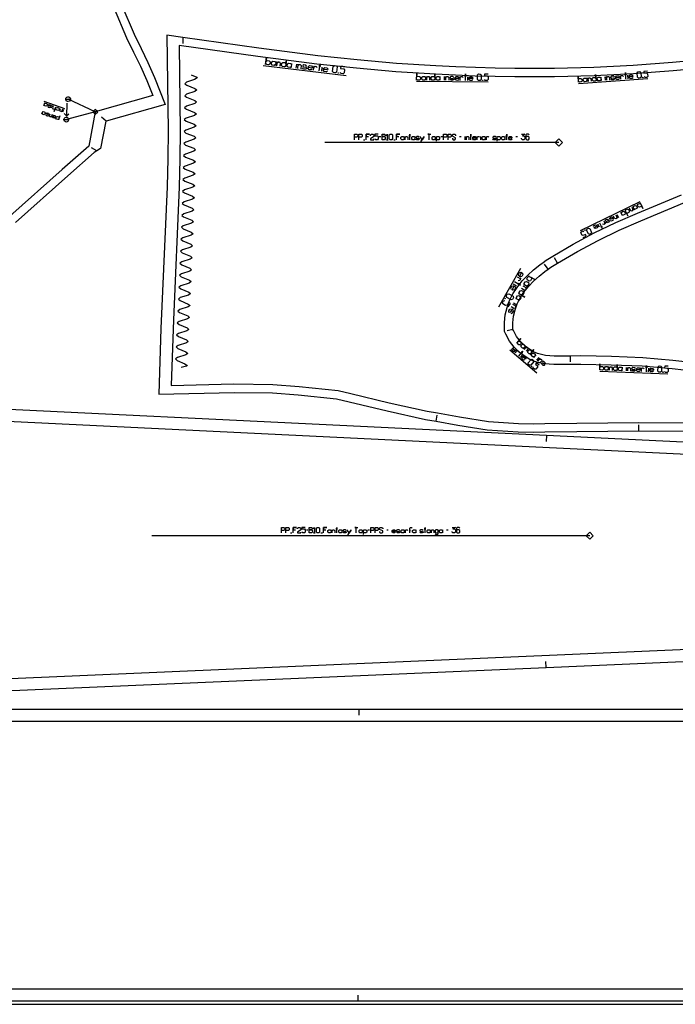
# Model space of a CAD drawing. Extents: x 0 to 3042, y 0 to 1350.
# Tile 2 of 13: x 547 to 1094, y 0 to 822. Entities that reach past the tile are written whole.
import ezdxf

# ---------------------------------------------------------------- set-up
doc = ezdxf.new("R2010")
doc.units = 0

msp = doc.modelspace()

# ---------------------------------------------------------------- linework, layer by layer
for p, q in [((683.047, 806.846), (682.957, 801.847)), ((750.093, 783.61), (819.398, 775.223)), ((1013.189, 768.601), (1071.017, 772.574)), ((878.109, 770.367), (937.703, 769.926)), ((584.679, 747.454), (567.309, 753.523)), ((586.373, 752.148), (586.044, 741.353)), ((618.987, 737.022), (615.226, 740.315)), ((846.995, 724.225), (848.329, 724.225)), ((898.329, 724.225), (899.662, 724.225)), ((913.995, 724.225), (915.329, 724.225)), ((918.662, 721.559), (918.662, 724.225)), ((931.662, 721.559), (931.662, 724.225)), ((960.995, 724.225), (962.329, 724.225)), ((833.662, 721.559), (834.995, 721.559)), ((858.995, 721.559), (860.329, 721.559)), ((611.292, 712.223), (606.952, 714.706)), ((1064.395, 669.72), (1014.513, 645.441)), ((987.797, 613.495), (984.909, 617.576)), ((995.654, 618.624), (993.133, 622.943)), ((964.631, 614.099), (946.532, 581.874)), ((958.449, 563.191), (953.585, 562.034)), ((955.802, 546.117), (978.315, 527.136)), ((1006.096, 541.056), (1006.111, 536.057)), ((1030.846, 528.46), (1087.791, 526.253)), ((894.444, 486.68), (895.282, 491.609)), ((1063.491, 478.514), (1063.492, 483.514)), ((986.444, 474.622), (986.201, 469.629)), ((786.114, 396.059), (787.448, 396.059)), ((837.448, 396.059), (838.781, 396.059)), ((853.114, 396.059), (854.448, 396.059)), ((903.114, 396.059), (904.448, 396.059)), ((772.781, 393.392), (774.114, 393.392)), ((798.114, 393.392), (799.448, 393.392)), ((986.197, 281.204), (985.981, 286.2)), ((829.856, 246.318), (829.856, 241.318)), ((829.442, 2.674), (829.442, 7.674))]:
    msp.add_line(p, q)
for points in [[(7, 0), (3035.373, 0), (3035.373, 1350), (7, 1350), (7, 0)], [(849.329, 721.559), (849.329, 726.225), (851.329, 726.225), (851.995, 725.559), (851.995, 724.892), (851.329, 724.225), (849.329, 724.225), (851.329, 724.225), (851.995, 723.559), (851.995, 722.225), (851.329, 721.559), (849.329, 721.559)], [(855.995, 721.559), (855.329, 722.225), (855.329, 725.559), (855.995, 726.225), (857.329, 726.225), (857.995, 725.559), (857.995, 722.225), (857.329, 721.559), (855.995, 721.559)], [(865.662, 721.559), (864.995, 722.225), (864.995, 723.559), (865.662, 724.225), (866.995, 724.225), (867.662, 723.559), (867.662, 724.225), (867.662, 721.559), (867.662, 722.225), (866.995, 721.559), (865.662, 721.559)], [(874.662, 721.559), (873.995, 722.225), (873.995, 723.559), (874.662, 724.225), (875.995, 724.225), (876.662, 723.559), (876.662, 724.225), (876.662, 721.559), (876.662, 722.225), (875.995, 721.559), (874.662, 721.559)], [(891.662, 721.559), (890.995, 722.225), (890.995, 723.559), (891.662, 724.225), (892.995, 724.225), (893.662, 723.559), (893.662, 722.225), (892.995, 721.559), (891.662, 721.559)], [(933.329, 721.559), (932.662, 722.225), (932.662, 723.559), (933.329, 724.225), (934.662, 724.225), (935.329, 723.559), (935.329, 722.225), (934.662, 721.559), (933.329, 721.559)], [(949.662, 721.559), (948.995, 722.225), (948.995, 723.559), (949.662, 724.225), (950.995, 724.225), (951.662, 723.559), (951.662, 724.225), (951.662, 721.559), (951.662, 722.225), (950.995, 721.559), (949.662, 721.559)], [(342.426, 505.906), (152.644, 245.094), (986.197, 281.204), (1385.822, 298.516), (1795.611, 316.269), (1792.008, 375.819), (1795.608, 435.317), (1385.972, 455.215), (986.444, 474.622), (342.426, 505.906)], [(788.448, 393.392), (788.448, 398.059), (790.448, 398.059), (791.114, 397.392), (791.114, 396.725), (790.448, 396.059), (788.448, 396.059), (790.448, 396.059), (791.114, 395.392), (791.114, 394.059), (790.448, 393.392), (788.448, 393.392)], [(795.114, 393.392), (794.448, 394.059), (794.448, 397.392), (795.114, 398.059), (796.448, 398.059), (797.114, 397.392), (797.114, 394.059), (796.448, 393.392), (795.114, 393.392)], [(804.781, 393.392), (804.114, 394.059), (804.114, 395.392), (804.781, 396.059), (806.114, 396.059), (806.781, 395.392), (806.781, 396.059), (806.781, 393.392), (806.781, 394.059), (806.114, 393.392), (804.781, 393.392)], [(813.781, 393.392), (813.114, 394.059), (813.114, 395.392), (813.781, 396.059), (815.114, 396.059), (815.781, 395.392), (815.781, 396.059), (815.781, 393.392), (815.781, 394.059), (815.114, 393.392), (813.781, 393.392)], [(830.781, 393.392), (830.114, 394.059), (830.114, 395.392), (830.781, 396.059), (832.114, 396.059), (832.781, 395.392), (832.781, 394.059), (832.114, 393.392), (830.781, 393.392)], [(865.781, 393.392), (865.114, 394.059), (865.114, 395.392), (865.781, 396.059), (867.114, 396.059), (867.781, 395.392), (867.781, 396.059), (867.781, 393.392), (867.781, 394.059), (867.114, 393.392), (865.781, 393.392)], [(875.448, 393.392), (874.781, 394.059), (874.781, 395.392), (875.448, 396.059), (876.781, 396.059), (877.448, 395.392), (877.448, 396.059), (877.448, 393.392), (877.448, 394.059), (876.781, 393.392), (875.448, 393.392)], [(887.448, 393.392), (886.781, 394.059), (886.781, 395.392), (887.448, 396.059), (888.781, 396.059), (889.448, 395.392), (889.448, 396.059), (889.448, 393.392), (889.448, 394.059), (888.781, 393.392), (887.448, 393.392)], [(897.781, 393.392), (897.114, 394.059), (897.114, 395.392), (897.781, 396.059), (899.114, 396.059), (899.781, 395.392), (899.781, 396.059), (899.781, 393.392), (899.781, 394.059), (899.114, 393.392), (897.781, 393.392)], [(1330.156, 246.318), (1912.619, 211.94), (2421.766, 181.889), (2418.062, 122.483), (2421.547, 63.068), (1912.291, 34.899), (1329.705, 2.674), (829.442, 2.674), (7.913, 2.674), (225.377, 246.318), (829.856, 246.318), (1330.156, 246.318)]]:
    msp.add_lwpolyline(points, close=True)
for points in [[(632.232, 833.711), (642.572, 809.542), (648.182, 797.66), (653.992, 785.962), (659.552, 773.553), (668.359, 751.04), (618.987, 737.022), (618.689, 736.938), (614.356, 714.218), (611.292, 712.223), (609.148, 710.828), (587.135, 691.525), (543.455, 652.482)], [(1140.689, 790.355), (1091.484, 785.944), (1058.672, 783.612), (1025.863, 781.941), (993.093, 781.081), (976.23, 781.007), (960.121, 780.955), (943.682, 781.184), (927.228, 781.704), (910.695, 782.506), (894.213, 783.187), (861.331, 785.253), (828.562, 788.122), (795.681, 791.67), (746.42, 797.909), (683.047, 806.846), (669.826, 808.71), (670.815, 729.326), (670.655, 705.824), (670.026, 682.193), (664.836, 563.982), (663.018, 509.132), (663.018, 509.132), (725.75, 510.722), (757.905, 510.249), (779.356, 508.682), (811.332, 505.426), (853.44, 495.252), (885.484, 488.122), (894.378, 486.691), (894.444, 486.68), (912.519, 483.43), (936.831, 479.54), (962.802, 477.725), (975.4, 477.404), (985.193, 477.772), (1011.756, 478.141), (1063.491, 478.514), (1109.279, 478.396)], [(584.193, 743.32), (586.044, 741.354), (588.01, 743.204)], [(826.329, 721.559), (826.329, 726.225), (828.329, 726.225), (828.995, 725.559), (828.995, 724.225), (828.329, 723.559), (826.329, 723.559)], [(829.995, 721.559), (829.995, 726.225), (831.995, 726.225), (832.662, 725.559), (832.662, 724.225), (831.995, 723.559), (829.995, 723.559)], [(835.995, 721.559), (835.995, 726.225), (838.662, 726.225), (835.995, 726.225), (835.995, 724.225), (837.995, 724.225)], [(839.662, 724.892), (839.662, 725.559), (840.329, 726.225), (841.662, 726.225), (842.329, 725.559), (842.329, 724.225), (839.662, 722.225), (839.662, 721.559), (842.329, 721.559), (842.329, 722.225)], [(845.995, 726.225), (843.329, 726.225), (843.329, 724.892), (845.329, 724.892), (845.995, 724.225), (845.995, 722.225), (845.329, 721.559), (843.995, 721.559), (843.329, 722.225)], [(852.995, 724.892), (853.662, 726.225), (853.662, 721.559), (852.995, 721.559), (854.329, 721.559)], [(861.329, 721.559), (861.329, 726.225), (863.995, 726.225), (861.329, 726.225), (861.329, 724.225), (863.329, 724.225)], [(868.662, 721.559), (868.662, 724.225), (868.662, 723.559), (869.329, 724.225), (869.995, 724.225), (870.662, 723.559), (870.662, 721.559)], [(872.329, 721.559), (872.329, 726.225), (872.329, 724.892), (871.662, 724.892), (872.995, 724.892)], [(880.329, 723.559), (879.662, 724.225), (878.329, 724.225), (877.662, 723.759), (877.662, 723.225), (878.329, 722.892), (879.662, 722.892), (880.329, 722.559), (880.329, 722.025), (879.662, 721.559), (878.329, 721.559), (877.662, 722.225)], [(881.329, 720.225), (881.795, 720.225), (883.995, 723.559), (883.995, 724.225), (883.995, 723.559), (882.662, 721.559), (881.329, 723.559), (881.329, 724.225)], [(888.662, 721.559), (888.662, 726.225), (887.329, 726.225), (889.995, 726.225)], [(894.662, 720.225), (894.662, 724.225), (894.662, 723.559), (895.329, 724.225), (896.662, 724.225), (897.329, 723.559), (897.329, 722.225), (896.662, 721.559), (895.329, 721.559), (894.662, 722.225)], [(900.662, 721.559), (900.662, 726.225), (902.662, 726.225), (903.329, 725.559), (903.329, 724.225), (902.662, 723.559), (900.662, 723.559)], [(904.329, 721.559), (904.329, 726.225), (906.329, 726.225), (906.995, 725.559), (906.995, 724.225), (906.329, 723.559), (904.329, 723.559)], [(907.995, 722.892), (907.995, 722.225), (908.662, 721.559), (909.995, 721.559), (910.662, 722.225), (910.662, 723.225), (907.995, 724.559), (907.995, 725.559), (908.662, 726.225), (909.995, 726.225), (910.662, 725.559), (910.662, 724.892)], [(919.662, 721.559), (919.662, 724.225), (919.662, 723.559), (920.329, 724.225), (920.995, 724.225), (921.662, 723.559), (921.662, 721.559)], [(923.329, 721.559), (923.329, 726.225), (923.329, 724.892), (922.662, 724.892), (923.995, 724.892)], [(927.662, 722.225), (926.995, 721.559), (925.662, 721.559), (924.995, 722.225), (924.995, 723.559), (925.662, 724.225), (926.995, 724.225), (927.662, 723.559), (927.662, 722.892), (924.995, 722.892)], [(928.662, 721.559), (928.662, 724.225), (928.662, 723.559), (929.329, 724.225), (929.995, 724.225), (930.662, 723.559)], [(936.329, 721.559), (936.329, 724.225), (936.329, 723.559), (936.995, 724.225), (937.662, 724.225), (938.329, 723.559)], [(944.329, 723.559), (943.662, 724.225), (942.329, 724.225), (941.662, 723.759), (941.662, 723.225), (942.329, 722.892), (943.662, 722.892), (944.329, 722.559), (944.329, 722.025), (943.662, 721.559), (942.329, 721.559), (941.662, 722.225)], [(945.329, 720.225), (945.329, 724.225), (945.329, 723.559), (945.995, 724.225), (947.329, 724.225), (947.995, 723.559), (947.995, 722.225), (947.329, 721.559), (945.995, 721.559), (945.329, 722.225)], [(953.329, 721.559), (953.329, 726.225), (953.329, 724.892), (952.662, 724.892), (953.995, 724.892)], [(957.662, 722.225), (956.995, 721.559), (955.662, 721.559), (954.995, 722.225), (954.995, 723.559), (955.662, 724.225), (956.995, 724.225), (957.662, 723.559), (957.662, 722.892), (954.995, 722.892)], [(965.662, 726.225), (968.329, 726.225), (966.329, 724.892), (967.662, 724.892), (968.329, 724.225), (968.329, 722.225), (967.662, 721.559), (966.329, 721.559), (965.662, 722.225), (965.662, 722.892)], [(971.995, 725.559), (971.329, 726.225), (969.995, 726.225), (969.329, 725.559), (969.329, 722.225), (969.995, 721.559), (971.329, 721.559), (971.995, 722.225), (971.995, 723.559), (971.329, 724.225), (969.995, 724.225), (969.329, 723.559)], [(1111.713, 534.987), (1091.926, 537.336), (1066.753, 539.429), (1040.773, 540.539), (1015.144, 541.079), (1006.096, 541.056), (992.809, 541.02), (985.694, 541.573), (982.215, 542.188), (978.931, 543.138), (975.746, 544.498), (972.535, 546.442), (968.606, 549.38), (964.799, 553.086), (961.556, 557.325), (958.845, 562.266), (958.449, 563.191), (958.397, 568.688), (959.002, 574.191), (960.237, 579.506), (962.094, 584.653), (964.542, 589.569), (967.58, 594.251), (971.467, 599.089), (975.694, 603.551), (980.257, 607.715), (985.077, 611.569), (987.797, 613.495), (990.125, 615.143), (995.654, 618.624), (1012.27, 628.322), (1029.428, 637.55), (1047.219, 646.096), (1065.164, 653.899), (1101.72, 669.095)], [(765.448, 393.392), (765.448, 398.059), (767.448, 398.059), (768.114, 397.392), (768.114, 396.059), (767.448, 395.392), (765.448, 395.392)], [(769.114, 393.392), (769.114, 398.059), (771.114, 398.059), (771.781, 397.392), (771.781, 396.059), (771.114, 395.392), (769.114, 395.392)], [(775.114, 393.392), (775.114, 398.059), (777.781, 398.059), (775.114, 398.059), (775.114, 396.059), (777.114, 396.059)], [(778.781, 396.725), (778.781, 397.392), (779.448, 398.059), (780.781, 398.059), (781.448, 397.392), (781.448, 396.059), (778.781, 394.059), (778.781, 393.392), (781.448, 393.392), (781.448, 394.059)], [(785.114, 398.059), (782.448, 398.059), (782.448, 396.725), (784.448, 396.725), (785.114, 396.059), (785.114, 394.059), (784.448, 393.392), (783.114, 393.392), (782.448, 394.059)], [(792.114, 396.725), (792.781, 398.059), (792.781, 393.392), (792.114, 393.392), (793.448, 393.392)], [(800.448, 393.392), (800.448, 398.059), (803.114, 398.059), (800.448, 398.059), (800.448, 396.059), (802.448, 396.059)], [(807.781, 393.392), (807.781, 396.059), (807.781, 395.392), (808.448, 396.059), (809.114, 396.059), (809.781, 395.392), (809.781, 393.392)], [(811.448, 393.392), (811.448, 398.059), (811.448, 396.725), (810.781, 396.725), (812.114, 396.725)], [(819.448, 395.392), (818.781, 396.059), (817.448, 396.059), (816.781, 395.592), (816.781, 395.059), (817.448, 394.725), (818.781, 394.725), (819.448, 394.392), (819.448, 393.859), (818.781, 393.392), (817.448, 393.392), (816.781, 394.059)], [(820.448, 392.059), (820.914, 392.059), (823.114, 395.392), (823.114, 396.059), (823.114, 395.392), (821.781, 393.392), (820.448, 395.392), (820.448, 396.059)], [(827.781, 393.392), (827.781, 398.059), (826.448, 398.059), (829.114, 398.059)], [(833.781, 392.059), (833.781, 396.059), (833.781, 395.392), (834.448, 396.059), (835.781, 396.059), (836.448, 395.392), (836.448, 394.059), (835.781, 393.392), (834.448, 393.392), (833.781, 394.059)], [(839.781, 393.392), (839.781, 398.059), (841.781, 398.059), (842.448, 397.392), (842.448, 396.059), (841.781, 395.392), (839.781, 395.392)], [(843.448, 393.392), (843.448, 398.059), (845.448, 398.059), (846.114, 397.392), (846.114, 396.059), (845.448, 395.392), (843.448, 395.392)], [(847.114, 394.725), (847.114, 394.059), (847.781, 393.392), (849.114, 393.392), (849.781, 394.059), (849.781, 395.059), (847.114, 396.392), (847.114, 397.392), (847.781, 398.059), (849.114, 398.059), (849.781, 397.392), (849.781, 396.725)], [(860.448, 394.059), (859.781, 393.392), (858.448, 393.392), (857.781, 394.059), (857.781, 395.392), (858.448, 396.059), (859.781, 396.059), (860.448, 395.392), (860.448, 394.725), (857.781, 394.725)], [(864.114, 395.392), (863.448, 396.059), (862.114, 396.059), (861.448, 395.592), (861.448, 395.059), (862.114, 394.725), (863.448, 394.725), (864.114, 394.392), (864.114, 393.859), (863.448, 393.392), (862.114, 393.392), (861.448, 394.059)], [(868.781, 393.392), (868.781, 396.059), (868.781, 395.392), (869.448, 396.059), (870.114, 396.059), (870.781, 395.392)], [(872.448, 393.392), (872.448, 395.392), (873.114, 395.392), (871.781, 395.392), (872.448, 395.392), (872.448, 397.392), (873.114, 398.059), (873.781, 398.059), (874.448, 397.392)], [(883.448, 395.392), (882.781, 396.059), (881.448, 396.059), (880.781, 395.592), (880.781, 395.059), (881.448, 394.725), (882.781, 394.725), (883.448, 394.392), (883.448, 393.859), (882.781, 393.392), (881.448, 393.392), (880.781, 394.059)], [(885.114, 393.392), (885.114, 398.059), (885.114, 396.725), (884.448, 396.725), (885.781, 396.725)], [(890.448, 393.392), (890.448, 396.059), (890.448, 395.392), (891.114, 396.059), (891.781, 396.059), (892.448, 395.392), (892.448, 393.392)], [(893.448, 392.725), (894.114, 392.059), (895.448, 392.059), (896.114, 392.725), (896.114, 396.059), (896.114, 395.392), (895.448, 396.059), (894.114, 396.059), (893.448, 395.392), (893.448, 394.059), (894.114, 393.392), (895.448, 393.392), (896.114, 394.059)], [(907.781, 398.059), (910.448, 398.059), (908.448, 396.725), (909.781, 396.725), (910.448, 396.059), (910.448, 394.059), (909.781, 393.392), (908.448, 393.392), (907.781, 394.059), (907.781, 394.725)], [(914.114, 397.392), (913.448, 398.059), (912.114, 398.059), (911.448, 397.392), (911.448, 394.059), (912.114, 393.392), (913.448, 393.392), (914.114, 394.059), (914.114, 395.392), (913.448, 396.059), (912.114, 396.059), (911.448, 395.392)]]:
    msp.add_lwpolyline(points)
at = {"layer": '1'}
for p, q in [((777.681, 781.278), (778.093, 784.682)), ((798.954, 778.704), (799.366, 782.107)), ((901.365, 771.194), (901.387, 774.294)), ((920.738, 771.051), (920.761, 774.151)), ((1035.705, 771.15), (1035.499, 774.158)), ((1054.505, 772.441), (1054.298, 775.449)), ((574.009, 750.122), (573.239, 747.916)), ((585.32, 755.34), (589.32, 755.34)), ((610.023, 744.872), (587.32, 755.34)), ((583.384, 746.847), (582.613, 744.641)), ((610.023, 744.872), (585.89, 738.344)), ((583.89, 738.344), (587.89, 738.344)), ((996.752, 719.226), (801.573, 719.226)), ((1045.245, 659.287), (1046.508, 656.692)), ((1029.028, 651.394), (1030.291, 648.799)), ((958.574, 601.273), (961.564, 599.594)), ((958.822, 585.378), (961.811, 583.699)), ((964.784, 539.851), (966.682, 542.103)), ((978.495, 537.447), (980.393, 539.699)), ((1053.1, 528.598), (1053.215, 531.56)), ((1071.613, 527.88), (1071.727, 530.842)), ((1022.489, 391.059), (657.074, 391.059))]:
    msp.add_line(p, q, dxfattribs=at)
for points in [[(625.763, 831.033), (636.18, 806.687), (641.873, 794.626), (647.665, 782.972), (653.099, 770.846), (657.936, 758.475), (610.023, 744.872), (604.534, 716.091), (582.521, 696.787), (538.791, 657.7)], [(1141.413, 783.393), (1092.065, 778.969), (1059.126, 776.627), (1026.16, 774.947), (993.171, 774.081), (976.253, 774.007), (960.106, 773.956), (943.536, 774.186), (926.963, 774.708), (910.406, 775.512), (893.862, 776.197), (860.81, 778.272), (827.812, 781.163), (794.866, 784.718), (745.541, 790.965), (679.95, 800.214), (680.817, 729.371), (680.655, 705.641), (680.022, 681.866), (675.155, 571.12), (675.155, 571.12), (673.265, 516.395), (725.727, 517.724), (758.21, 517.246), (779.975, 515.656), (812.564, 512.334), (823.219, 509.673), (855.068, 502.061), (886.799, 494.994), (895.618, 493.581), (913.759, 490.32), (937.937, 486.453), (963.135, 484.716), (975.357, 484.401), (984.993, 484.771), (1011.66, 485.141), (1063.51, 485.515), (1109.298, 485.397)], [(761.513, 783.235), (761.925, 786.638), (761.822, 785.788), (762.776, 786.535), (763.627, 786.433), (764.375, 785.479), (764.066, 782.926)], [(778.957, 781.124), (779.369, 784.527), (779.266, 783.677), (780.22, 784.424), (781.071, 784.321), (781.819, 783.368), (781.51, 780.815)], [(786.499, 782.801), (785.751, 783.755), (784.049, 783.961), (783.126, 783.468), (783.044, 782.788), (783.843, 782.259), (785.545, 782.053), (786.345, 781.525), (786.262, 780.844), (785.339, 780.351), (783.637, 780.557), (782.889, 781.511)], [(790.973, 780.533), (790.019, 779.785), (788.318, 779.991), (787.57, 780.945), (787.776, 782.647), (788.729, 783.395), (790.431, 783.189), (791.179, 782.235), (791.076, 781.384), (787.673, 781.796)], [(792.147, 779.528), (792.559, 782.931), (792.456, 782.08), (793.41, 782.828), (794.261, 782.725), (795.009, 781.771)], [(796.827, 778.961), (797.548, 784.918), (797.342, 783.216), (796.491, 783.319), (798.193, 783.113)], [(803.737, 778.988), (802.783, 778.24), (801.082, 778.446), (800.334, 779.4), (800.54, 781.102), (801.493, 781.85), (803.195, 781.644), (803.943, 780.69), (803.84, 779.839), (800.437, 780.251)], [(818.311, 782.405), (814.907, 782.817), (814.701, 781.115), (817.254, 780.806), (818.002, 779.852), (817.693, 777.3), (816.739, 776.552), (815.037, 776.757), (814.289, 777.711)], [(689.952, 775.702), (694.605, 773.746), (694.906, 773.116), (692.854, 771.902), (686.25, 769.518), (684.823, 768.293), (686.363, 767.016), (693.192, 764.396), (694.731, 763.12), (693.148, 761.898), (686.231, 759.521), (684.647, 758.299), (686.187, 757.022), (693.014, 754.399), (694.553, 753.122), (692.969, 751.902), (686.051, 749.529), (684.466, 748.308), (686.005, 747.029), (692.83, 744.401), (694.368, 743.123), (692.783, 741.904), (685.864, 739.537), (684.278, 738.317), (685.815, 737.036), (692.637, 734.403), (694.174, 733.123), (692.587, 731.906), (685.665, 729.546), (684.078, 728.328), (685.614, 727.045), (692.433, 724.403), (693.968, 723.121), (692.38, 721.906), (685.455, 719.556), (683.866, 718.34), (685.4, 717.055), (692.215, 714.402), (693.749, 713.119), (692.158, 711.907), (685.23, 709.567), (683.639, 708.353), (685.172, 707.066), (691.982, 704.402), (693.513, 703.116), (691.921, 701.906), (684.988, 699.579), (683.395, 698.368), (684.924, 697.078), (691.729, 694.401), (693.258, 693.112), (691.664, 691.906), (684.726, 689.593), (683.131, 688.385), (684.657, 687.09), (691.458, 684.4), (692.984, 683.108), (691.386, 681.905), (684.443, 679.607), (682.845, 678.403), (684.369, 677.105), (691.164, 674.399), (692.687, 673.104), (691.086, 671.905), (684.138, 669.623), (682.537, 668.422), (684.058, 667.121), (690.845, 664.399), (692.365, 663.1), (690.762, 661.906), (683.809, 659.642), (682.205, 658.445), (683.722, 657.141), (690.503, 654.401), (692.019, 653.099), (690.413, 651.908), (683.454, 649.66), (681.847, 648.467), (683.362, 647.159), (690.137, 644.404), (691.65, 643.098), (690.041, 641.91), (683.078, 639.677), (681.468, 638.488), (682.979, 637.177), (689.748, 634.408), (691.259, 633.098), (689.648, 631.914), (682.68, 629.694), (681.068, 628.508), (682.579, 627.194), (689.343, 624.413), (690.851, 623.101), (689.238, 621.919), (682.266, 619.711), (680.652, 618.528), (682.16, 617.211), (688.919, 614.42), (690.425, 613.105), (688.811, 611.925), (681.836, 609.728), (680.22, 608.547), (681.726, 607.229), (688.482, 604.428), (689.986, 603.111), (688.371, 601.933), (681.392, 599.744), (679.776, 598.566), (681.279, 597.246), (688.032, 594.437), (689.535, 593.118), (687.917, 591.942), (680.937, 589.761), (679.319, 588.584), (680.822, 587.263), (687.572, 584.448), (689.073, 583.127), (687.454, 581.953), (680.472, 579.778), (678.853, 578.602), (680.355, 577.28), (687.103, 574.459), (688.603, 573.138), (686.984, 571.964), (680, 569.794), (678.38, 568.62), (679.881, 567.297), (686.626, 564.472), (688.126, 563.149), (686.507, 561.976), (679.521, 559.81), (677.902, 558.637), (679.401, 557.313), (686.145, 554.485), (687.645, 553.162), (686.024, 551.989), (679.039, 549.826), (677.418, 548.654), (678.918, 547.329), (685.661, 544.499), (687.16, 543.175), (685.539, 542.003), (678.552, 539.842), (676.931, 538.67), (678.272, 537.338), (684.697, 534.492), (686.673, 533.19), (686.328, 532.681), (684.961, 532.244), (681.587, 531.514)], [(886.64, 771.303), (886.663, 774.403), (886.658, 773.628), (887.438, 774.397), (888.213, 774.392), (888.982, 773.611), (888.965, 771.286)], [(902.527, 771.186), (902.55, 774.286), (902.544, 773.511), (903.325, 774.28), (904.1, 774.274), (904.869, 773.493), (904.852, 771.169)], [(909.131, 773.462), (908.362, 774.243), (906.812, 774.254), (906.033, 773.717), (906.029, 773.097), (906.801, 772.704), (908.351, 772.693), (909.123, 772.3), (909.118, 771.68), (908.339, 771.143), (906.789, 771.154), (906.02, 771.935)], [(913.382, 771.88), (912.601, 771.111), (911.051, 771.123), (910.282, 771.903), (910.294, 773.453), (911.074, 774.223), (912.624, 774.211), (913.394, 773.43), (913.388, 772.655), (910.288, 772.678)], [(914.539, 771.097), (914.562, 774.197), (914.556, 773.422), (915.337, 774.191), (916.112, 774.185), (916.881, 773.405)], [(918.801, 771.065), (918.841, 776.49), (918.83, 774.94), (918.055, 774.946), (919.605, 774.934)], [(925.006, 771.794), (924.226, 771.025), (922.676, 771.037), (921.907, 771.817), (921.918, 773.367), (922.699, 774.137), (924.249, 774.125), (925.018, 773.344), (925.012, 772.569), (921.912, 772.592)], [(937.75, 776.35), (934.65, 776.373), (934.639, 774.823), (936.964, 774.806), (937.733, 774.025), (937.716, 771.7), (936.935, 770.931), (935.385, 770.943), (934.616, 771.723)], [(1021.418, 770.168), (1021.211, 773.176), (1021.263, 772.424), (1021.963, 773.228), (1022.715, 773.28), (1023.519, 772.579), (1023.674, 770.323)], [(1036.833, 771.227), (1036.627, 774.235), (1036.678, 773.483), (1037.379, 774.287), (1038.131, 774.339), (1038.934, 773.638), (1039.089, 771.382)], [(1043.07, 773.922), (1042.267, 774.623), (1040.763, 774.519), (1040.047, 773.941), (1040.088, 773.34), (1040.866, 773.015), (1042.37, 773.119), (1043.148, 772.794), (1043.189, 772.193), (1042.473, 771.615), (1040.969, 771.512), (1040.166, 772.212)], [(1047.31, 772.703), (1046.609, 771.899), (1045.105, 771.796), (1044.302, 772.496), (1044.198, 774), (1044.899, 774.804), (1046.403, 774.907), (1047.206, 774.207), (1047.258, 773.455), (1044.25, 773.248)], [(1048.489, 772.028), (1048.283, 775.036), (1048.334, 774.284), (1049.035, 775.088), (1049.787, 775.139), (1050.59, 774.439)], [(1052.625, 772.312), (1052.263, 777.576), (1052.367, 776.072), (1051.615, 776.021), (1053.119, 776.124)], [(1058.589, 773.478), (1057.889, 772.674), (1056.385, 772.571), (1055.581, 773.271), (1055.478, 774.775), (1056.178, 775.579), (1057.682, 775.682), (1058.486, 774.982), (1058.538, 774.23), (1055.53, 774.023)], [(1070.612, 778.837), (1067.604, 778.63), (1067.707, 777.126), (1069.963, 777.281), (1070.767, 776.581), (1070.922, 774.325), (1070.222, 773.521), (1068.718, 773.418), (1067.914, 774.118)], [(570.399, 749.527), (570.757, 748.783), (571.86, 748.398), (572.546, 748.591), (572.701, 749.032), (572.245, 749.501), (571.143, 749.886), (570.688, 750.354), (570.842, 750.796), (571.528, 750.989), (572.631, 750.604), (572.99, 749.86)], [(574.837, 749.833), (574.259, 748.179), (574.617, 747.435), (575.72, 747.049), (576.464, 747.408), (575.694, 745.202), (577.042, 749.062)], [(577.677, 748.222), (578.421, 748.581), (579.524, 748.195), (579.882, 747.451), (579.497, 746.348), (578.753, 745.99), (577.65, 746.375), (577.291, 747.119)], [(568.69, 742.531), (569.048, 741.787), (570.151, 741.402), (570.837, 741.595), (570.992, 742.036), (570.537, 742.505), (569.434, 742.89), (568.979, 743.358), (569.133, 743.8), (569.819, 743.993), (570.922, 743.608), (571.281, 742.863)], [(573.955, 742.548), (573.184, 740.342), (573.377, 740.894), (572.633, 740.535), (572.081, 740.728), (571.722, 741.472), (572.3, 743.126)], [(574.589, 741.707), (575.333, 742.066), (576.436, 741.681), (576.795, 740.937), (576.41, 739.834), (575.665, 739.475), (574.563, 739.861), (574.204, 740.605), (574.397, 741.156), (576.602, 740.385)], [(580.406, 741.531), (579.25, 738.223), (579.442, 738.774), (578.698, 738.416), (577.595, 738.801), (577.237, 739.545), (577.622, 740.648), (578.366, 741.007), (579.469, 740.621), (579.828, 739.877)], [(582.557, 747.136), (581.786, 744.93), (581.979, 745.481), (581.234, 745.123), (580.683, 745.315), (580.324, 746.059), (580.902, 747.714)], [(1110.888, 528.037), (1091.224, 530.373), (1066.315, 532.444), (1040.476, 533.545), (1014.998, 534.081), (1006.116, 534.057), (992.548, 534.019), (984.813, 534.62), (980.629, 535.36), (976.576, 536.533), (972.542, 538.255), (968.62, 540.63), (964.049, 544.048), (959.552, 548.425), (955.677, 553.49), (952.542, 559.205), (951.538, 561.547), (951.392, 563.872), (951.398, 569.075), (952.09, 575.369), (953.515, 581.499), (955.648, 587.411), (958.452, 593.043), (961.9, 598.356), (966.192, 603.698), (970.793, 608.555), (975.703, 613.036), (980.864, 617.163), (983.754, 619.209), (986.229, 620.961), (991.744, 624.447), (1008.839, 634.425), (1026.254, 643.791), (1044.313, 652.466), (1062.414, 660.336), (1099.019, 675.553)], [(1044.272, 658.813), (1045.535, 656.218), (1045.219, 656.867), (1044.886, 655.903), (1044.237, 655.587), (1043.273, 655.92), (1042.326, 657.866)], [(1057.569, 665.285), (1058.832, 662.691), (1058.516, 663.339), (1058.183, 662.375), (1057.535, 662.059), (1056.57, 662.392), (1055.623, 664.338)], [(1025.776, 649.008), (1026.109, 649.973), (1027.407, 650.604), (1028.371, 650.271), (1029.002, 648.974), (1028.669, 648.01), (1027.372, 647.378), (1026.408, 647.711), (1026.092, 648.36), (1028.687, 649.623)], [(1030.65, 652.183), (1032.86, 647.642), (1032.228, 648.94), (1032.877, 649.255), (1031.58, 648.624)], [(1034.217, 653.919), (1035.48, 651.325), (1035.165, 651.973), (1034.832, 651.009), (1034.183, 650.693), (1033.219, 651.026)], [(1035.506, 653.744), (1035.839, 654.709), (1037.136, 655.34), (1038.101, 655.007), (1038.732, 653.71), (1038.399, 652.745), (1037.102, 652.114), (1036.138, 652.447), (1035.822, 653.096), (1038.417, 654.358)], [(1039.705, 654.183), (1040.67, 653.85), (1041.967, 654.482), (1042.395, 655.252), (1042.142, 655.771), (1041.336, 655.779), (1040.038, 655.148), (1039.232, 655.156), (1038.979, 655.675), (1039.407, 656.445), (1040.704, 657.077), (1041.668, 656.744)], [(1017.033, 639.939), (1019.627, 641.201), (1018.996, 642.499), (1017.05, 641.552), (1016.085, 641.885), (1015.138, 643.831), (1015.471, 644.795), (1016.768, 645.426), (1017.733, 645.093)], [(963.309, 607.953), (962.981, 609.12), (963.821, 610.615), (964.988, 610.943), (966.483, 610.103), (966.81, 608.936), (965.971, 607.441), (964.804, 607.114), (964.056, 607.534), (965.735, 610.523)], [(959.624, 603.142), (964.855, 600.203), (963.36, 601.043), (963.78, 601.79), (962.941, 600.296)], [(961.932, 607.252), (964.921, 605.573), (964.174, 605.993), (964.502, 604.826), (964.082, 604.078), (962.915, 603.751)], [(957.013, 596.743), (956.685, 597.91), (957.525, 599.405), (958.692, 599.733), (960.187, 598.893), (960.514, 597.726), (959.675, 596.231), (958.508, 595.904), (957.76, 596.323), (959.439, 599.313)], [(966.797, 599.577), (969.786, 597.898), (969.039, 598.318), (969.367, 597.151), (968.947, 596.403), (967.78, 596.076), (965.538, 597.335)], [(954.613, 581.968), (956.292, 584.958), (954.798, 585.797), (953.538, 583.555), (952.371, 583.228), (950.129, 584.487), (949.802, 585.654), (950.641, 587.149), (951.808, 587.476)], [(958.192, 584.257), (961.182, 582.578), (960.434, 582.997), (960.762, 581.83), (960.342, 581.083), (959.175, 580.755), (956.933, 582.015)], [(956.867, 576.645), (958.034, 576.973), (958.873, 578.467), (958.77, 579.508), (958.172, 579.844), (957.378, 579.307), (956.539, 577.812), (955.746, 577.275), (955.148, 577.61), (955.044, 578.652), (955.884, 580.146), (957.051, 580.474)], [(959.912, 544.922), (958.874, 544.834), (957.749, 545.783), (957.66, 546.82), (958.609, 547.946), (959.647, 548.034), (960.772, 547.085), (960.861, 546.048), (960.386, 545.485), (958.135, 547.383)], [(960.281, 543.647), (962.179, 545.899), (961.705, 545.336), (962.742, 545.424), (963.305, 544.95), (963.393, 543.912)], [(963.377, 541.038), (966.699, 544.977), (965.75, 543.852), (965.187, 544.326), (966.312, 543.377)], [(967.801, 546.463), (969.699, 548.715), (969.225, 548.152), (970.262, 548.24), (970.825, 547.766), (970.913, 546.728), (969.49, 545.04)], [(968.354, 537.804), (967.317, 537.716), (966.191, 538.665), (966.103, 539.702), (967.052, 540.828), (968.089, 540.916), (969.215, 539.967), (969.303, 538.93), (968.829, 538.367), (966.577, 540.265)], [(980.432, 533.399), (978.18, 535.297), (977.231, 534.171), (978.92, 532.748), (979.008, 531.71), (977.584, 530.022), (976.547, 529.934), (975.421, 530.883), (975.333, 531.92)], [(979.339, 536.736), (981.237, 538.987), (980.763, 538.424), (981.8, 538.512), (982.363, 538.038), (982.451, 537.001), (981.027, 535.312)], [(985.547, 534.391), (985.458, 535.428), (984.333, 536.377), (983.438, 536.458), (983.058, 536.007), (983.384, 535.251), (984.509, 534.302), (984.835, 533.546), (984.455, 533.096), (983.56, 533.177), (982.435, 534.126), (982.346, 535.163)], [(1039.03, 529.143), (1039.145, 532.105), (1039.116, 531.365), (1039.886, 532.076), (1040.626, 532.048), (1041.338, 531.278), (1041.252, 529.057)], [(1054.211, 528.555), (1054.326, 531.517), (1054.297, 530.776), (1055.066, 531.488), (1055.807, 531.459), (1056.518, 530.69), (1056.432, 528.469)], [(1060.591, 530.532), (1059.879, 531.301), (1058.398, 531.359), (1057.638, 530.869), (1057.615, 530.277), (1058.341, 529.878), (1059.822, 529.82), (1060.548, 529.422), (1060.525, 528.829), (1059.765, 528.339), (1058.284, 528.397), (1057.572, 529.166)], [(1064.607, 528.893), (1063.837, 528.182), (1062.356, 528.239), (1061.645, 529.008), (1061.702, 530.489), (1062.471, 531.201), (1063.952, 531.144), (1064.664, 530.374), (1064.635, 529.634), (1061.673, 529.749)], [(1065.689, 528.11), (1065.803, 531.072), (1065.775, 530.331), (1066.544, 531.043), (1067.284, 531.014), (1067.996, 530.245)], [(1069.761, 527.952), (1069.962, 533.136), (1069.905, 531.655), (1069.164, 531.683), (1070.645, 531.626)], [(1075.714, 528.463), (1074.945, 527.751), (1073.464, 527.809), (1072.752, 528.578), (1072.81, 530.059), (1073.579, 530.771), (1075.06, 530.713), (1075.772, 529.944), (1075.743, 529.203), (1072.781, 529.318)], [(1088.031, 532.435), (1085.069, 532.55), (1085.011, 531.069), (1087.233, 530.983), (1087.945, 530.214), (1087.858, 527.992), (1087.089, 527.28), (1085.608, 527.338), (1084.896, 528.107)]]:
    msp.add_lwpolyline(points, dxfattribs=at)
for points in [[(753.004, 784.264), (752.256, 785.218), (752.153, 784.367), (752.874, 790.324), (752.462, 786.92), (753.416, 787.668), (755.118, 787.462), (755.866, 786.508), (755.66, 784.806), (754.706, 784.059), (753.004, 784.264)], [(757.684, 783.698), (756.936, 784.652), (757.142, 786.354), (758.096, 787.102), (759.798, 786.896), (760.546, 785.942), (760.649, 786.793), (760.237, 783.389), (760.34, 784.24), (759.386, 783.492), (757.684, 783.698)], [(766.193, 782.668), (765.445, 783.622), (765.651, 785.324), (766.605, 786.072), (768.307, 785.866), (769.055, 784.912), (769.467, 788.316), (768.746, 782.359), (768.849, 783.21), (767.895, 782.462), (766.193, 782.668)], [(770.873, 782.102), (770.125, 783.056), (770.331, 784.758), (771.285, 785.506), (772.987, 785.3), (773.735, 784.346), (773.838, 785.197), (773.426, 781.793), (773.529, 782.644), (772.575, 781.896), (770.873, 782.102)], [(808.74, 777.52), (807.992, 778.473), (808.507, 782.728), (809.461, 783.476), (811.163, 783.27), (811.911, 782.316), (811.396, 778.062), (810.442, 777.314), (808.74, 777.52)], [(812.569, 777.056), (812.621, 777.482), (812.961, 777.44), (812.91, 777.015), (812.569, 777.056)], [(878.891, 771.361), (878.122, 772.141), (878.116, 771.366), (878.156, 776.791), (878.133, 773.691), (878.914, 774.461), (880.464, 774.449), (881.233, 773.668), (881.221, 772.118), (880.441, 771.349), (878.891, 771.361)], [(883.153, 771.329), (882.384, 772.11), (882.395, 773.66), (883.176, 774.429), (884.726, 774.418), (885.495, 773.637), (885.501, 774.412), (885.478, 771.312), (885.484, 772.087), (884.703, 771.318), (883.153, 771.329)], [(890.903, 771.272), (890.133, 772.053), (890.145, 773.602), (890.926, 774.372), (892.476, 774.36), (893.245, 773.58), (893.268, 776.679), (893.228, 771.255), (893.233, 772.03), (892.453, 771.26), (890.903, 771.272)], [(895.165, 771.24), (894.396, 772.021), (894.407, 773.571), (895.188, 774.34), (896.738, 774.329), (897.507, 773.548), (897.513, 774.323), (897.49, 771.223), (897.496, 771.998), (896.715, 771.229), (895.165, 771.24)], [(929.65, 770.985), (928.881, 771.766), (928.91, 775.641), (929.691, 776.41), (931.24, 776.398), (932.01, 775.618), (931.981, 771.743), (931.2, 770.974), (929.65, 770.985)], [(1013.898, 769.652), (1013.094, 770.352), (1013.146, 769.6), (1012.784, 774.864), (1012.991, 771.856), (1013.691, 772.66), (1015.195, 772.763), (1015.999, 772.063), (1016.102, 770.559), (1015.402, 769.755), (1013.898, 769.652)], [(1018.034, 769.936), (1017.23, 770.636), (1017.127, 772.14), (1017.827, 772.944), (1019.331, 773.047), (1020.135, 772.347), (1020.083, 773.099), (1020.29, 770.091), (1020.238, 770.843), (1019.538, 770.039), (1018.034, 769.936)], [(1025.553, 770.452), (1024.75, 771.153), (1024.647, 772.657), (1025.347, 773.46), (1026.851, 773.564), (1027.654, 772.863), (1027.448, 775.871), (1027.809, 770.607), (1027.758, 771.359), (1027.057, 770.556), (1025.553, 770.452)], [(1029.689, 770.737), (1028.886, 771.437), (1028.782, 772.941), (1029.483, 773.744), (1030.987, 773.848), (1031.79, 773.147), (1031.739, 773.899), (1031.945, 770.892), (1031.894, 771.644), (1031.193, 770.84), (1029.689, 770.737)], [(1063.153, 773.036), (1062.349, 773.736), (1062.091, 777.496), (1062.791, 778.3), (1064.295, 778.403), (1065.099, 777.703), (1065.357, 773.943), (1064.657, 773.139), (1063.153, 773.036)], [(1066.537, 773.268), (1066.511, 773.644), (1066.812, 773.665), (1066.838, 773.289), (1066.537, 773.268)], [(933.138, 770.959), (933.141, 771.347), (933.451, 771.344), (933.448, 770.957), (933.138, 770.959)], [(585.32, 755.34), (585.552, 756.298), (586.362, 757.108), (587.115, 757.34), (587.916, 757.26), (588.87, 756.618), (589.32, 755.545), (589.239, 754.744), (588.597, 753.79), (587.524, 753.34), (586.723, 753.421), (585.769, 754.063), (585.32, 755.34)], [(569.598, 751.663), (569.957, 750.919), (569.571, 749.816), (568.827, 749.458), (567.724, 749.843), (567.366, 750.587), (567.173, 750.036), (567.944, 752.241), (567.751, 751.69), (568.495, 752.049), (569.598, 751.663)], [(567.889, 744.667), (568.248, 743.923), (567.862, 742.82), (567.118, 742.462), (566.015, 742.847), (565.657, 743.591), (565.464, 743.04), (566.235, 745.245), (566.042, 744.694), (566.786, 745.053), (567.889, 744.667)], [(583.89, 738.344), (584.122, 739.302), (584.932, 740.112), (585.685, 740.344), (586.486, 740.264), (587.44, 739.622), (587.89, 738.549), (587.809, 737.748), (587.167, 736.794), (586.094, 736.344), (585.293, 736.425), (584.339, 737.067), (583.89, 738.344)], [(610.023, 742.872), (612.023, 744.872), (610.023, 746.872), (608.023, 744.872), (610.023, 742.872)], [(996.752, 722.226), (999.752, 719.226), (996.752, 716.226), (993.752, 719.226), (996.752, 722.226)], [(1060.488, 666.706), (1061.453, 666.373), (1062.084, 665.076), (1061.751, 664.111), (1060.454, 663.48), (1059.489, 663.813), (1059.805, 663.164), (1058.542, 665.759), (1058.858, 665.11), (1059.191, 666.075), (1060.488, 666.706)], [(1064.056, 668.443), (1065.02, 668.11), (1064.705, 668.758), (1066.915, 664.218), (1065.652, 666.812), (1065.319, 665.848), (1064.021, 665.216), (1063.057, 665.549), (1062.426, 666.847), (1062.759, 667.811), (1064.056, 668.443)], [(1050.434, 661.812), (1051.398, 661.479), (1052.03, 660.182), (1051.697, 659.218), (1050.4, 658.586), (1049.435, 658.919), (1049.751, 658.271), (1048.488, 660.865), (1048.804, 660.217), (1049.137, 661.181), (1050.434, 661.812)], [(1054.002, 663.549), (1054.966, 663.216), (1055.597, 661.919), (1055.265, 660.954), (1053.967, 660.323), (1053.003, 660.656), (1054.266, 658.061), (1052.056, 662.602), (1052.371, 661.953), (1052.704, 662.917), (1054.002, 663.549)], [(1018.65, 646.342), (1018.807, 646.018), (1018.548, 645.891), (1018.39, 646.216), (1018.65, 646.342)], [(1021.569, 647.763), (1022.533, 647.43), (1024.112, 644.186), (1023.779, 643.222), (1022.481, 642.591), (1021.517, 642.924), (1019.938, 646.167), (1020.271, 647.131), (1021.569, 647.763)], [(968.686, 602.94), (969.853, 603.268), (971.348, 602.428), (971.675, 601.261), (970.836, 599.766), (969.669, 599.439), (970.416, 599.019), (967.427, 600.698), (968.174, 600.278), (967.846, 601.445), (968.686, 602.94)], [(970.994, 607.05), (972.161, 607.378), (971.414, 607.798), (976.645, 604.86), (973.656, 606.539), (973.984, 605.371), (973.144, 603.877), (971.977, 603.549), (970.482, 604.389), (970.155, 605.556), (970.994, 607.05)], [(953.747, 592.679), (954.914, 593.007), (958.651, 590.908), (958.979, 589.741), (958.139, 588.246), (956.972, 587.918), (953.235, 590.017), (952.908, 591.184), (953.747, 592.679)], [(962.18, 591.356), (963.347, 591.684), (964.842, 590.844), (965.169, 589.677), (964.33, 588.183), (963.163, 587.855), (963.91, 587.435), (960.921, 589.114), (961.668, 588.695), (961.34, 589.862), (962.18, 591.356)], [(964.488, 595.467), (965.655, 595.794), (967.15, 594.955), (967.478, 593.788), (966.638, 592.293), (965.471, 591.965), (968.461, 590.286), (963.229, 593.225), (963.977, 592.805), (963.649, 593.972), (964.488, 595.467)], [(951.858, 589.316), (952.232, 589.106), (952.064, 588.807), (951.691, 589.017), (951.858, 589.316)], [(962.173, 551.209), (962.085, 552.246), (961.61, 551.683), (964.932, 555.623), (963.034, 553.372), (964.071, 553.46), (965.197, 552.511), (965.285, 551.474), (964.336, 550.348), (963.298, 550.26), (962.173, 551.209)], [(965.268, 548.599), (965.18, 549.636), (966.129, 550.762), (967.166, 550.85), (968.292, 549.901), (968.38, 548.864), (968.855, 549.427), (966.957, 547.175), (967.431, 547.738), (966.394, 547.65), (965.268, 548.599)], [(970.897, 543.854), (970.808, 544.891), (971.757, 546.017), (972.795, 546.105), (973.92, 545.156), (974.009, 544.118), (975.907, 546.37), (972.585, 542.43), (973.06, 542.993), (972.022, 542.904), (970.897, 543.854)], [(973.992, 541.244), (973.904, 542.281), (974.853, 543.407), (975.89, 543.495), (977.016, 542.546), (977.104, 541.509), (977.579, 542.071), (975.681, 539.82), (976.155, 540.383), (975.118, 540.295), (973.992, 541.244)], [(971.256, 534.394), (971.168, 535.432), (973.541, 538.246), (974.578, 538.334), (975.704, 537.385), (975.792, 536.348), (973.419, 533.533), (972.382, 533.445), (971.256, 534.394)], [(1031.625, 529.43), (1030.913, 530.199), (1030.885, 529.459), (1031.086, 534.642), (1030.971, 531.68), (1031.74, 532.392), (1033.221, 532.335), (1033.933, 531.565), (1033.876, 530.084), (1033.106, 529.373), (1031.625, 529.43)], [(973.789, 532.259), (974.026, 532.54), (974.252, 532.35), (974.014, 532.069), (973.789, 532.259)], [(1035.698, 529.272), (1034.986, 530.041), (1035.044, 531.522), (1035.813, 532.234), (1037.294, 532.177), (1038.006, 531.408), (1038.034, 532.148), (1037.92, 529.186), (1037.948, 529.927), (1037.179, 529.215), (1035.698, 529.272)], [(1043.103, 528.985), (1042.391, 529.754), (1042.449, 531.235), (1043.218, 531.947), (1044.699, 531.89), (1045.411, 531.121), (1045.526, 534.083), (1045.325, 528.899), (1045.353, 529.64), (1044.584, 528.928), (1043.103, 528.985)], [(1047.176, 528.827), (1046.464, 529.597), (1046.522, 531.078), (1047.291, 531.789), (1048.772, 531.732), (1049.484, 530.963), (1049.512, 531.703), (1049.397, 528.741), (1049.426, 529.482), (1048.657, 528.77), (1047.176, 528.827)], [(1080.129, 527.55), (1079.417, 528.319), (1079.56, 532.022), (1080.329, 532.734), (1081.81, 532.676), (1082.522, 531.907), (1082.379, 528.205), (1081.61, 527.493), (1080.129, 527.55)], [(1083.461, 527.421), (1083.475, 527.791), (1083.771, 527.78), (1083.757, 527.41), (1083.461, 527.421)], [(347.336, 495.656), (172.935, 255.983), (1785.016, 325.819), (1781.989, 375.819), (1785.016, 425.819), (347.336, 495.656)], [(1022.489, 394.059), (1025.489, 391.059), (1022.489, 388.059), (1019.489, 391.059), (1022.489, 394.059)], [(1329.856, 236.317), (2411.161, 172.497), (2408.043, 122.503), (2410.977, 72.497), (1329.443, 12.673), (30.243, 12.673), (229.856, 236.317), (1329.856, 236.317)]]:
    msp.add_lwpolyline(points, close=True, dxfattribs=at)

doc.saveas('drawing.dxf')
